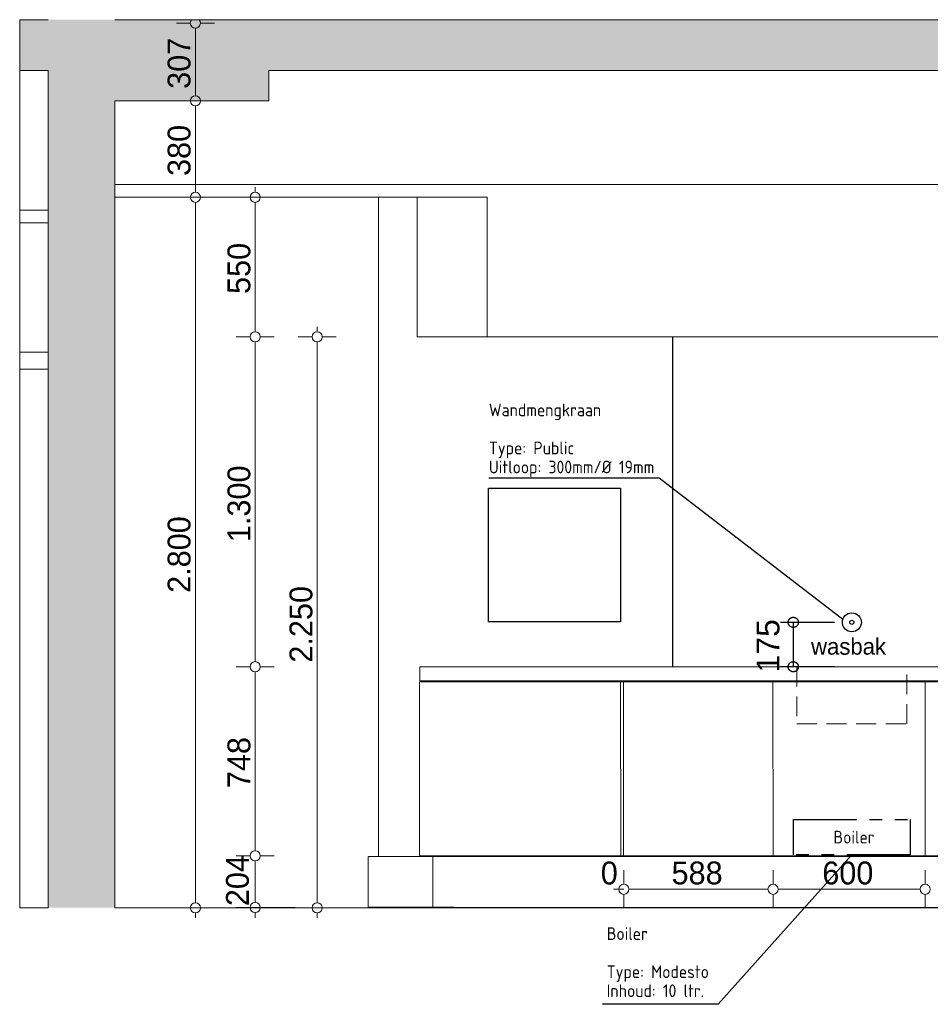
# Model space of a CAD drawing. Header units: millimetres. Extents: x -64206 to 10882, y -2915 to 43929.
# Tile 1 of 6: x -63577 to -59987, y -2538 to 1343. Entities that reach past the tile are written whole.
import ezdxf

# ---------------------------------------------------------------- set-up
doc = ezdxf.new("R2010")
doc.units = ezdxf.units.MM
doc.header["$LTSCALE"] = 50
for name, pattern in [('2322109', [10, 5, -2, 1, -2]), ('2322110', [10, 5, -1, 1, -1, 1, -1]), ('B0701', [2.3412, 1.56, -0.7812]), ('B0704', [7.5, 5, -2.5])]:
    doc.linetypes.add(name, pattern=pattern)
for name, color, linetype in [('doorsnede C-C_6_ 00  Bestaand', 7, 'Continuous'), ('doorsnede C-C_6_ 00  Bestaand Doorsnede-arcering', 7, 'Continuous'), ('doorsnede C-C_6_ 00  Bestaand uit pl gr', 7, 'Continuous'), ('doorsnede C-C_6_ 00  Bestaand uit pl gr Doorsnede-arcering', 7, 'Continuous'), ('doorsnede C-C_6_ 00  Bestaande kolommen', 7, 'Continuous'), ('doorsnede C-C_6_ 00  Bestaande kolommen Doorsnede-arcering', 7, 'Continuous'), ('doorsnede C-C_6_ 22 C Binnenwanden', 7, 'Continuous'), ('doorsnede C-C_6_ 45 Plafond', 7, 'Continuous'), ('doorsnede C-C_6_ 45 Plafond.BST', 7, 'Continuous'), ('doorsnede C-C_6_ 82 Interieur', 7, 'Continuous'), ('doorsnede C-C_6_ I Tekst 1_ 50', 7, 'Continuous'), ('doorsnede C-C_6_ T Maatvoering 1_ 50', 7, 'Continuous'), ('WL531---', 132, 'Continuous'), ('WL532---', 12, 'Continuous')]:
    doc.layers.add(name, color=color, linetype=linetype)
doc.styles.add('BURO-025', font='ISO96.shx', dxfattribs={"height": 125})
doc.styles.add('GENERATED_STYLE_1', font='swiss.ttf', dxfattribs={"width": 0.96})
picture_1 = doc.add_image_def('image1.gif', size_in_pixel=(316, 320))

msp = doc.modelspace()

# ---------------------------------------------------------------- hatches: boundary and pattern name
at = {"layer": 'doorsnede C-C_6_ 00  Bestaand Doorsnede-arcering', "linetype": 'Continuous', "lineweight": 0}
msp.add_hatch(color=251, dxfattribs=at).paths.add_polyline_path([(-63201.8, -2157.3), (-63201.8, 1022.7), (-63292.2, 1022.7), (-63292.2, -2157.3)], flags=0)
at = {"layer": 'doorsnede C-C_6_ 00  Bestaand uit pl gr Doorsnede-arcering', "linetype": 'Continuous', "lineweight": 0}
for points in [[(-53346.3, 1342.7), (-63577, 1342.7), (-63577, 1142.7), (-53346.3, 1142.7)], [(-62594.5, 1022.7), (-62594.5, 1142.7), (-63464.3, 1142.7), (-63464.3, 1022.7)]]:
    msp.add_hatch(color=251, dxfattribs=at).paths.add_polyline_path(points, flags=0)
at = {"layer": 'doorsnede C-C_6_ 00  Bestaande kolommen Doorsnede-arcering', "linetype": 'Continuous', "lineweight": 0}
msp.add_hatch(color=251, dxfattribs=at).paths.add_polyline_path([(-63464.3, 1022.7), (-63464.3, -2157.3), (-63292.2, -2157.3), (-63292.2, 1022.7)], flags=0)

# ---------------------------------------------------------------- linework, layer by layer
at = {"layer": 'doorsnede C-C_6_ 00  Bestaand', "color": 251, "linetype": 'Continuous', "lineweight": 0}
for p, q in [((-63577, 1142.7), (-63577, 592.7)), ((-63577, 542.7), (-63577, 32.7)), ((-63464.3, 32.7), (-63577, 32.7)), ((-63577, 32.7), (-63577, -34.3)), ((-63464.3, -34.3), (-63577, -34.3)), ((-63577, -34.3), (-63577, -2157.3))]:
    msp.add_line(p, q, dxfattribs=at)
at = {"layer": 'doorsnede C-C_6_ 00  Bestaand', "color": 2, "linetype": 'Continuous', "lineweight": 0}
msp.add_line((-63201.8, -2157.3), (-63201.8, 1022.7), dxfattribs=at)
at = {"layer": 'doorsnede C-C_6_ 00  Bestaand uit pl gr', "color": 2, "linetype": 'Continuous', "lineweight": 0}
for p, q in [((-63577, 1342.7), (-63464.3, 1342.7)), ((-63577, 1142.7), (-63577, 1342.7)), ((-63201.8, 1342.7), (-53346.3, 1342.7)), ((-63577, 1142.7), (-63464.3, 1142.7)), ((-63464.3, 1022.7), (-63464.3, 1142.7)), ((-62594.5, 1142.7), (-58950.2, 1142.7)), ((-62594.5, 1022.7), (-62594.5, 1142.7)), ((-63201.8, 1022.7), (-62594.5, 1022.7)), ((-63577, -2157.3), (-63464.3, -2157.3)), ((-63577, -2157.3), (-63464.3, -2157.3)), ((-63201.8, -2157.3), (-53346.3, -2157.3)), ((-63201.8, -2157.3), (-53346.3, -2157.3))]:
    msp.add_line(p, q, dxfattribs=at)
at = {"layer": 'doorsnede C-C_6_ 00  Bestaand uit pl gr', "color": 251, "linetype": 'Continuous', "lineweight": 0}
msp.add_line((-63464.2, 1142.7), (-63464.3, 1142.7), dxfattribs=at)
at = {"layer": 'doorsnede C-C_6_ 00  Bestaande kolommen', "color": 2, "linetype": 'Continuous', "lineweight": 0}
msp.add_line((-63464.3, -2157.3), (-63464.3, 1022.7), dxfattribs=at)
at = {"layer": 'doorsnede C-C_6_ 22 C Binnenwanden', "color": 251, "linetype": 'Continuous', "lineweight": 0}
for p, q in [((-62162.6, -1955.3), (-62162.6, 642.7)), ((-61003, 92.7), (-61003, -1207.3)), ((-61002.9, 92.7), (-61002.9, -1207.3)), ((-61003, -1262.3), (-61003, -1267.3)), ((-62201.3, -1955.3), (-62203.4, -1955.3)), ((-62203.4, -2155.3), (-62203.4, -1955.3)), ((-62189.6, -1955.3), (-62201.3, -1955.3)), ((-62189.6, -1955.3), (-62189.6, -1955.3)), ((-62090.6, -1955.3), (-62189.6, -1955.3)), ((-62053, -1955.3), (-62090.6, -1955.3)), ((-62053, -1955.3), (-62013.5, -1955.3)), ((-62044.8, -1955.3), (-62053, -1955.3)), ((-62017.9, -1955.3), (-62044.8, -1955.3)), ((-61980.9, -1955.3), (-62017.9, -1955.3)), ((-61934.2, -1955.3), (-61980.9, -1955.3)), ((-61878.1, -1955.3), (-61934.2, -1955.3)), ((-61003, -1952.3), (-61003, -1955.3)), ((-61002.9, -1952.3), (-61002.9, -1955.3)), ((-62203.4, -2155.3), (-62201.3, -2155.3)), ((-62201.3, -2155.3), (-62189.6, -2155.3)), ((-62189.6, -2155.3), (-62189.6, -2155.3)), ((-62189.6, -2155.3), (-62090.6, -2155.3)), ((-62162.6, -2157.3), (-62162.6, -2155.3)), ((-62150.1, -2155.3), (-62150.1, -2157.3)), ((-62090.6, -2155.3), (-62053, -2155.3)), ((-62053, -2155.3), (-62013.5, -2155.3)), ((-62053, -2155.3), (-62044.8, -2155.3)), ((-62044.8, -2155.3), (-62017.9, -2155.3)), ((-62017.9, -2155.3), (-61980.9, -2155.3)), ((-62013.5, -2155.3), (-62013.5, -2157.3)), ((-61980.9, -2155.3), (-61934.2, -2155.3)), ((-61934.2, -2155.3), (-61878.1, -2155.3)), ((-61878.1, -2155.3), (-61864, -2155.3)), ((-61003, -2156.3), (-61003, -2157.3)), ((-61002.9, -2156.3), (-61002.9, -2157.3))]:
    msp.add_line(p, q, dxfattribs=at)
at = {"layer": 'doorsnede C-C_6_ 45 Plafond', "color": 251, "linetype": 'Continuous', "lineweight": 0}
for q in [(-62010.2, 642.7), (-61734.1, 92.7)]:
    msp.add_line((-62010.2, 92.7), q, dxfattribs=at)
at = {"layer": 'doorsnede C-C_6_ 45 Plafond', "color": 2, "linetype": 'Continuous', "lineweight": 0}
for p, q in [((-61734.1, 92.7), (-61734.1, 642.7)), ((-61734.1, 92.7), (-61628.8, 92.7)), ((-61628.8, 92.7), (-55559.5, 92.7))]:
    msp.add_line(p, q, dxfattribs=at)
at = {"layer": 'doorsnede C-C_6_ 45 Plafond.BST', "color": 2, "linetype": 'Continuous', "lineweight": 0}
for p, q in [((-63201.8, 692.7), (-53398.9, 692.7)), ((-63201.8, 642.7), (-63201.8, 692.7)), ((-63201.8, 642.7), (-61734.1, 642.7)), ((-63577, 592.7), (-63464.3, 592.7)), ((-63577, 542.7), (-63577, 592.7)), ((-63464.3, 542.7), (-63464.3, 592.7)), ((-63577, 542.7), (-63464.3, 542.7))]:
    msp.add_line(p, q, dxfattribs=at)
at = {"layer": 'doorsnede C-C_6_ 45 Plafond.BST', "color": 251, "linetype": 'Continuous', "lineweight": 0}
for p, q in [((-63464.3, 592.7), (-63464.2, 592.7)), ((-63464.3, 542.7), (-63464.2, 542.7))]:
    msp.add_line(p, q, dxfattribs=at)
at = {"layer": 'doorsnede C-C_6_ 82 Interieur', "color": 251, "linetype": 'Continuous', "lineweight": 0}
for p, q in [((-61999.9, -1207.3), (-61856.1, -1207.3)), ((-61999.9, -1262.3), (-61999.9, -1207.3)), ((-61856.1, -1207.3), (-61850, -1207.3)), ((-61850, -1207.3), (-61828, -1207.3)), ((-61828, -1207.3), (-61796.4, -1207.3)), ((-61796.4, -1207.3), (-61755.8, -1207.3)), ((-61755.8, -1207.3), (-61706.8, -1207.3)), ((-61706.8, -1207.3), (-61650.1, -1207.3)), ((-61650.1, -1207.3), (-61586.6, -1207.3)), ((-61586.6, -1207.3), (-61517.2, -1207.3)), ((-61517.2, -1207.3), (-61443.1, -1207.3)), ((-61443.1, -1207.3), (-61365.2, -1207.3)), ((-61365.2, -1207.3), (-61284.9, -1207.3)), ((-61284.9, -1207.3), (-61197.1, -1207.3)), ((-61197.1, -1207.3), (-57297.6, -1207.3)), ((-62001.5, -1267.3), (-61856.1, -1267.3)), ((-62001.5, -1952.3), (-62001.5, -1267.3)), ((-61999.9, -1262.3), (-61856.1, -1262.3)), ((-61856.1, -1262.3), (-61850, -1262.3)), ((-61856.1, -1267.3), (-61850, -1267.3)), ((-61850, -1262.3), (-61828, -1262.3)), ((-61850, -1267.3), (-61828, -1267.3)), ((-61828, -1262.3), (-61796.4, -1262.3)), ((-61828, -1267.3), (-61796.4, -1267.3)), ((-61796.4, -1262.3), (-61755.8, -1262.3)), ((-61796.4, -1267.3), (-61755.8, -1267.3)), ((-61755.8, -1262.3), (-61706.8, -1262.3)), ((-61755.8, -1267.3), (-61706.8, -1267.3)), ((-61706.8, -1262.3), (-61650.1, -1262.3)), ((-61706.8, -1267.3), (-61650.1, -1267.3)), ((-61650.1, -1262.3), (-61586.6, -1262.3)), ((-61650.1, -1267.3), (-61586.6, -1267.3)), ((-61586.6, -1262.3), (-61517.2, -1262.3)), ((-61586.6, -1267.3), (-61517.2, -1267.3)), ((-61517.2, -1262.3), (-61443.1, -1262.3)), ((-61517.2, -1267.3), (-61443.1, -1267.3)), ((-61443.1, -1262.3), (-61365.2, -1262.3)), ((-61443.1, -1267.3), (-61365.2, -1267.3)), ((-61365.2, -1262.3), (-61284.9, -1262.3)), ((-61365.2, -1267.3), (-61284.9, -1267.3)), ((-61284.9, -1262.3), (-61197.1, -1262.3)), ((-61284.9, -1267.3), (-61197.1, -1267.3)), ((-61208, -1267.3), (-61207.2, -1952.3)), ((-61197.1, -1262.3), (-57297.6, -1262.3)), ((-61197.1, -1267.3), (-57297.1, -1267.3)), ((-61197.1, -1952.3), (-61197.1, -1267.3)), ((-61195.7, -1267.3), (-61195.7, -1267.3)), ((-60608, -1267.3), (-60607.2, -1952.3)), ((-60008.1, -1267.3), (-60007.3, -1952.3)), ((-62001.5, -1952.3), (-61856.1, -1952.3)), ((-61948.6, -1952.3), (-61948.4, -2157.2)), ((-61878.9, -1955.3), (-61781.6, -1955.3)), ((-61856.1, -1952.3), (-61850, -1952.3)), ((-61850, -1952.3), (-61828, -1952.3)), ((-61828, -1952.3), (-61796.4, -1952.3)), ((-61796.4, -1952.3), (-61755.8, -1952.3)), ((-61781.6, -1955.3), (-61775.6, -1955.3)), ((-61775.6, -1955.3), (-61753.6, -1955.3)), ((-61755.8, -1952.3), (-61706.8, -1952.3)), ((-61753.6, -1955.3), (-61722, -1955.3)), ((-61722, -1955.3), (-61681.5, -1955.3)), ((-61706.8, -1952.3), (-61650.1, -1952.3)), ((-61681.5, -1955.3), (-61632.6, -1955.3)), ((-61650.1, -1952.3), (-61586.6, -1952.3)), ((-61632.6, -1955.3), (-61576.3, -1955.3)), ((-61586.6, -1952.3), (-61517.2, -1952.3)), ((-61576.3, -1955.3), (-61513.5, -1955.3)), ((-61517.2, -1952.3), (-61443.1, -1952.3)), ((-61513.5, -1955.3), (-61445.2, -1955.3)), ((-61445.2, -1955.3), (-61372.6, -1955.3)), ((-61443.1, -1952.3), (-61365.2, -1952.3)), ((-61372.6, -1955.3), (-61297, -1955.3)), ((-61365.2, -1952.3), (-61284.9, -1952.3)), ((-61297, -1955.3), (-61219.7, -1955.3)), ((-61284.9, -1952.3), (-61197.1, -1952.3)), ((-61219.7, -1955.3), (-61197.2, -1955.3)), ((-61197.2, -1955.3), (-55698.5, -1955.3)), ((-61197.1, -1952.3), (-57297.1, -1952.3)), ((-61878.9, -2156.3), (-61781.6, -2156.3)), ((-61781.6, -2156.3), (-61775.6, -2156.3)), ((-61775.6, -2156.3), (-61753.6, -2156.3)), ((-61753.6, -2156.3), (-61722, -2156.3)), ((-61722, -2156.3), (-61681.5, -2156.3)), ((-61681.5, -2156.3), (-61632.6, -2156.3)), ((-61632.6, -2156.3), (-61576.3, -2156.3)), ((-61576.3, -2156.3), (-61513.5, -2156.3)), ((-61513.5, -2156.3), (-61445.2, -2156.3)), ((-61445.2, -2156.3), (-61372.6, -2156.3)), ((-61372.6, -2156.3), (-61297, -2156.3)), ((-61297, -2156.3), (-61219.7, -2156.3)), ((-61219.7, -2156.3), (-61197.2, -2156.3)), ((-61197.2, -2156.3), (-55698.5, -2156.3))]:
    msp.add_line(p, q, dxfattribs=at)
at = {"layer": 'doorsnede C-C_6_ 82 Interieur', "color": 1, "linetype": 'B0701', "lineweight": 0}
for p, q in [((-60513.2, -1207.3), (-60513.2, -1432.5)), ((-60080.1, -1432.5), (-60080.1, -1207.3)), ((-60513.2, -1432.5), (-60080.1, -1432.5))]:
    msp.add_line(p, q, dxfattribs=at)
at = {"layer": 'doorsnede C-C_6_ T Maatvoering 1_ 50', "color": 9, "linetype": 'Continuous', "lineweight": 0}
for p, q in [((-62904.5, 1329.6), (-62959.5, 1329.6)), ((-62809.5, 1329.6), (-62864.5, 1329.6)), ((-62884.5, 1042.7), (-62884.5, 1309.6)), ((-62904.5, 1022.7), (-62959.5, 1022.7)), ((-62809.5, 1022.7), (-62864.5, 1022.7)), ((-62884.5, 662.7), (-62884.5, 1002.7)), ((-62648.6, 662.7), (-62648.6, 682.7)), ((-62904.5, 642.7), (-62959.5, 642.7)), ((-62884.5, -2137.3), (-62884.5, 622.7)), ((-62809.5, 642.7), (-62864.5, 642.7)), ((-62668.6, 642.7), (-62723.6, 642.7)), ((-62648.6, 112.7), (-62648.6, 622.7)), ((-62573.6, 642.7), (-62628.6, 642.7)), ((-62404.1, 112.7), (-62404.1, 132.7)), ((-62668.6, 92.7), (-62723.6, 92.7)), ((-62573.6, 92.7), (-62628.6, 92.7)), ((-62424.1, 92.7), (-62479.1, 92.7)), ((-62329.1, 92.7), (-62384.1, 92.7)), ((-62648.6, -1187.3), (-62648.6, 72.7)), ((-62404.1, -2137.3), (-62404.1, 72.7)), ((-62668.6, -1207.3), (-62723.6, -1207.3)), ((-62648.6, -1932.3), (-62648.6, -1227.3)), ((-62573.6, -1207.3), (-62628.6, -1207.3)), ((-62668.6, -1952.3), (-62723.6, -1952.3)), ((-62648.6, -2136.4), (-62648.6, -1972.3)), ((-62573.6, -1952.3), (-62628.6, -1952.3)), ((-61195.8, -2064.3), (-61195.8, -2009.3)), ((-61195.7, -2064.3), (-61195.7, -2009.3)), ((-60607.2, -2064.3), (-60607.2, -2009.3)), ((-60007.3, -2064.3), (-60007.3, -2009.3)), ((-61235.8, -2084.3), (-61215.8, -2084.3)), ((-61195.8, -2084.3), (-61215.7, -2084.3)), ((-61175.7, -2084.3), (-60627.2, -2084.3)), ((-60587.2, -2084.3), (-60027.3, -2084.3)), ((-61195.8, -2159.3), (-61195.8, -2104.3)), ((-61195.7, -2159.3), (-61195.7, -2104.3)), ((-60607.2, -2159.3), (-60607.2, -2104.3)), ((-60007.3, -2159.3), (-60007.3, -2104.3)), ((-62904.5, -2157.3), (-62959.5, -2157.3)), ((-62809.5, -2157.3), (-62864.5, -2157.3)), ((-62668.6, -2156.4), (-62723.6, -2156.4)), ((-62573.6, -2156.4), (-62628.6, -2156.4)), ((-62424.1, -2157.3), (-62479.1, -2157.3)), ((-62329.1, -2157.3), (-62384.1, -2157.3)), ((-62884.5, -2197.3), (-62884.5, -2177.3)), ((-62648.6, -2196.4), (-62648.6, -2176.4)), ((-62404.1, -2197.3), (-62404.1, -2177.3))]:
    msp.add_line(p, q, dxfattribs=at)
at = {"layer": 'doorsnede C-C_6_ T Maatvoering 1_ 50', "color": 1, "linetype": 'B0704', "lineweight": 0}
msp.add_line((-62490.8, -2156.4), (-62724.4, -2156.4), dxfattribs=at)
at = {"layer": 'doorsnede C-C_6_ T Maatvoering 1_ 50', "color": 9, "linetype": 'Continuous', "lineweight": 0}
for centre in [(-62884.5, 1022.7), (-62884.5, 642.7), (-62648.6, 642.7), (-62648.6, 92.7), (-62404.1, 92.7), (-62648.6, -1207.3), (-62648.6, -1952.3), (-61195.8, -2084.3), (-61195.7, -2084.3), (-60607.2, -2084.3), (-60007.3, -2084.3), (-62884.5, -2157.3), (-62648.6, -2156.4), (-62404.1, -2157.3)]:
    msp.add_circle(centre, 20, dxfattribs=at)
msp.add_arc((-62884.5, 1329.6), 20, 138.99, 41.01, dxfattribs=at)
at = {"layer": 'WL531---', "color": 2}
for p, q in [((-61055.8, -464.3), (-61727.3, -464.3)), ((-60332.5, -1021.2), (-61055.8, -464.3))]:
    msp.add_line(p, q, dxfattribs=at)
at = {"layer": 'WL531---', "color": 2, "linetype": '2322109'}
for p, q in [((-60527.6, -1032.3), (-60577.6, -1032.3)), ((-60365.4, -1032.3), (-60527.6, -1032.3)), ((-60527.6, -1032.3), (-60527.6, -1207.3)), ((-60527.6, -1207.3), (-60577.6, -1207.3)), ((-60365.4, -1207.3), (-60527.6, -1207.3))]:
    msp.add_line(p, q, dxfattribs=at)
at = {"layer": 'WL531---'}
for radius in [37.5, 8]:
    msp.add_circle((-60296.6, -1032.3), radius, dxfattribs=at)
at = {"layer": 'WL531---', "color": 2, "linetype": '2322109'}
for centre in [(-60527.6, -1032.3), (-60527.6, -1207.3)]:
    msp.add_circle(centre, 20, dxfattribs=at)
at = {"layer": 'WL532---', "linetype": '2322110'}
for p, q in [((-60526.6, -1948.7), (-60526.6, -1808.7)), ((-60526.6, -1808.7), (-60066.6, -1808.7)), ((-60066.6, -1808.7), (-60066.6, -1948.7)), ((-60066.6, -1948.7), (-60526.6, -1948.7))]:
    msp.add_line(p, q, dxfattribs=at)
at = {"layer": 'WL532---', "color": 2}
for p, q in [((-60296.6, -1948.7), (-60824.1, -2537.7)), ((-60824.1, -2537.7), (-61279, -2537.7))]:
    msp.add_line(p, q, dxfattribs=at)

# ---------------------------------------------------------------- texts
at = {"layer": 'doorsnede C-C_6_ I Tekst 1_ 50', "color": 251, "linetype": 'Continuous', "lineweight": 0, "insert": (-60457.4, -1160.8), "char_height": 65, "attachment_point": 7, "style": 'GENERATED_STYLE_1'}
msp.add_mtext('{wasbak}', dxfattribs=at)
at = {"layer": 'doorsnede C-C_6_ T Maatvoering 1_ 50', "color": 1, "linetype": 'Continuous', "lineweight": 0, "style": 'GENERATED_STYLE_1'}
msp.add_text('175', height=90, rotation=90, dxfattribs=at).set_placement((-60582.3, -1229.6))
at = {"layer": 'doorsnede C-C_6_ T Maatvoering 1_ 50', "color": 1, "linetype": 'Continuous', "lineweight": 0, "char_height": 90, "attachment_point": 7, "rotation": 90, "style": 'GENERATED_STYLE_1'}
for s, insert in [('{307}', (-62902.5, 1070.2)), ('{380}', (-62902.5, 726.8)), ('{550}', (-62666.6, 261.8)), ('{1.300}', (-62666.6, -716.2)), ('{2.800}', (-62902.5, -916.2)), ('{2.250}', (-62422.1, -1191.2)), ('{748}', (-62666.6, -1685.7)), ('{204}', (-62672.4, -2150.8))]:
    msp.add_mtext(s, dxfattribs=dict(at, insert=insert))
at = {"layer": 'doorsnede C-C_6_ T Maatvoering 1_ 50', "color": 1, "linetype": 'Continuous', "lineweight": 0, "char_height": 90, "attachment_point": 7, "style": 'GENERATED_STYLE_1'}
for s, insert in [('{0}', (-61286.4, -2066.3)), ('{588}', (-61007.4, -2066.3)), ('{600}', (-60413.2, -2066.3))]:
    msp.add_mtext(s, dxfattribs=dict(at, insert=insert))
at = {"layer": 'WL531---', "color": 2, "linetype": '2322109', "style": 'BURO-025'}
for s, p in [('Wandmengkraan', (-61727.4, -220.1)), ('Type: Public', (-61727.4, -370.1)), ('Uitloop: 300mm/%%C 19mm', (-61727.4, -445.1)), ('Boiler', (-60369.3, -1903.9)), ('Boiler', (-61263, -2284.2)), ('Type: Modesto', (-61263, -2434.2)), ('Inhoud: 10 ltr.', (-61263, -2509.2))]:
    msp.add_text(s, height=50, dxfattribs=at).set_placement(p)

# ---------------------------------------------------------------- pictures from other files: only their frames are drawn
at = {"layer": 'WL531---', "color": 2, "linetype": '2322110'}
image = msp.add_image(picture_1, insert=(-61728.9, -1030.8), size_in_units=(520.8, 527.4), dxfattribs=at)
image.dxf.flags = 7

doc.saveas('drawing.dxf')
